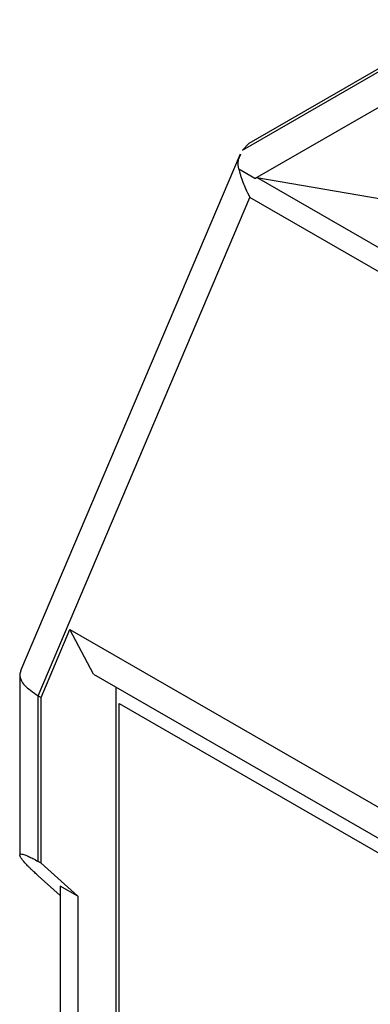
# Model space of a CAD drawing. Header units: millimetres. Extents: x 6 to 273, y 6 to 210.
# Tile 8 of 13: x 197.67 to 203.28, y 159.83 to 175.61. Entities that reach past the tile are written whole.
import ezdxf

# ---------------------------------------------------------------- set-up
doc = ezdxf.new("R2010")
doc.units = ezdxf.units.MM

msp = doc.modelspace()

# ---------------------------------------------------------------- linework, layer by layer
for p, q in [((201.2312, 173.5241), (204.7489, 175.5548)), ((204.7743, 175.6145), (201.3349, 173.629)), ((201.4316, 173.0683), (204.4314, 174.8)), ((201.3354, 173.6273), (201.2312, 173.5241)), ((201.1989, 173.4616), (197.6822, 165.1783)), ((201.4316, 173.0683), (201.175, 173.2165)), ((210.9357, 167.615), (201.4625, 173.0837)), ((201.4625, 173.0837), (204.1608, 172.618)), ((197.9622, 164.7781), (201.3518, 172.7622)), ((221.2451, 161.2781), (201.3518, 172.7622)), ((198.0094, 164.7509), (198.4716, 165.8397)), ((198.4716, 165.8397), (207.6169, 160.5603)), ((198.8478, 165.1252), (198.4716, 165.8397)), ((197.6693, 165.1154), (197.6693, 162.2239)), ((198.8478, 165.1252), (207.4473, 160.1608)), ((197.9622, 164.7781), (198.0094, 164.7509)), ((197.9622, 162.1218), (197.9622, 164.7781)), ((199.2114, 152.489), (199.2114, 164.9153)), ((198.0094, 162.0946), (198.0094, 164.7509)), ((199.2586, 152.4618), (199.2586, 164.6555)), ((199.2586, 164.6555), (207.368, 159.974)), ((198.0094, 162.0946), (197.9622, 162.1218)), ((198.5986, 161.5638), (198.0094, 162.0946)), ((198.3158, 161.5747), (197.9622, 161.8931)), ((198.5986, 161.5638), (198.3158, 161.7271)), ((198.3158, 161.7271), (198.3158, 150.7199)), ((198.5986, 161.5638), (198.5986, 152.1353))]:
    msp.add_line(p, q)
for points, knots in [([(201.175, 173.2165), (201.1671, 173.2655), (201.1539, 173.3476), (201.1911, 173.4267), (201.2061, 173.4586)], [0, 0, 0, 0, 0.5971354, 1, 1, 1, 1]), ([(201.175, 173.2165), (201.1785, 173.2031), (201.1858, 173.1752), (201.2002, 173.1268), (201.2184, 173.0711), (201.2445, 172.9988), (201.2858, 172.8964), (201.3274, 172.8119), (201.3518, 172.7622)], [0, 0, 0, 0, 0.10892493, 0.22779949, 0.3566924, 0.49565749, 0.70367832, 1, 1, 1, 1]), ([(197.6847, 165.1772), (197.6776, 165.157), (197.6614, 165.1111), (197.6842, 165.0312), (197.7585, 164.9161), (197.8816, 164.8327), (197.9622, 164.7781)], [0, 0, 0, 0, 0.1716523, 0.3897389, 0.6004623, 1, 1, 1, 1]), ([(197.9622, 161.8931), (197.9438, 161.9098), (197.9086, 161.9417), (197.8634, 161.9841), (197.8259, 162.0206), (197.7956, 162.0514), (197.7714, 162.0771), (197.7288, 162.1238), (197.684, 162.1791), (197.6627, 162.2283), (197.6815, 162.2463), (197.7353, 162.2352), (197.8053, 162.2056), (197.876, 162.1705), (197.9338, 162.1379), (197.9622, 162.1218)], [0, 0, 0, 0, 0.06219112, 0.11876885, 0.16973373, 0.21508667, 0.25482905, 0.28896306, 0.44402843, 0.57427773, 0.70242277, 0.81316186, 0.87832446, 0.94014997, 1, 1, 1, 1])]:
    msp.add_open_spline(points, degree=3, knots=knots)
msp.add_open_spline([(201.4316, 173.0683), (201.4368, 173.0712), (201.4471, 173.0769), (201.4574, 173.0815), (201.4625, 173.0837)], degree=3)

doc.saveas('drawing.dxf')
